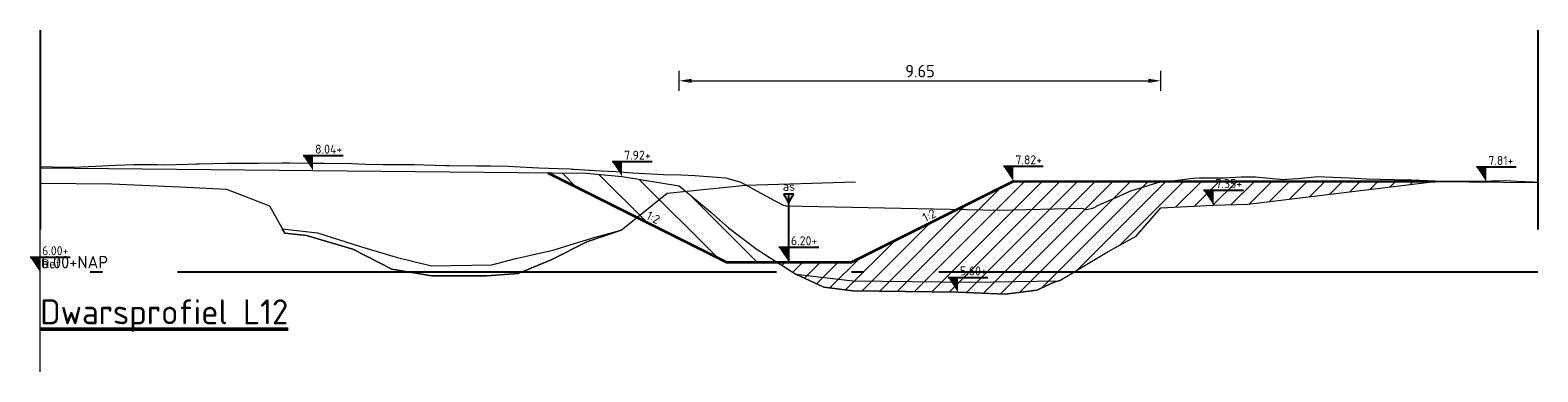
# Model space of a CAD drawing. Header units: metres. Extents: x 199581 to 207779, y 462378 to 466293.
# Tile 134 of 134: x 207748.85 to 207779.05, y 465995.59 to 466002.44. Entities that reach past the tile are written whole.
import ezdxf
from ezdxf.enums import TextEntityAlignment as Align

# ---------------------------------------------------------------- set-up
doc = ezdxf.new("R2010")
doc.units = ezdxf.units.M
for name, pattern in [('AL-NAP_LIJN', [15.25, 12, -1.5, 0.25, -1.5]), ('AM-AS-SO', [16, 10, -2, 2, -2]), ('XX-AFBREEK', [7, 4, -1, 1, -1])]:
    doc.linetypes.add(name, pattern=pattern)
doc.layers.get('0').update_dxf_attribs({"lineweight": 25})
for name, color, linetype, lineweight in [('B-WE-GR-MAAIVELD-G-GRIJS', 253, 'GW-MAAIVELD', 13), ('B-WE-GW-MAAIVELD-GD', 93, 'Continuous', 18), ('N-WE-AM-AS-SD', 10, 'Continuous', 25), ('N-WE-AM-AS_WATERGANG-G', 10, 'AM-AS-SO', 18), ('N-WE-GW-GROND_SLIB-GD', 40, 'Continuous', 18), ('N-WE-GW-MAAIVELD-GD', 90, 'GW-MAAIVELD', 35), ('N-WE-GW-ONTGRAVING-WERK-AD', 253, 'Continuous', 18), ('N-WE-GW-OPHOGING-WERK-AD', 82, 'Continuous', 18), ('X-XX-AL-AFBREEKLIJN-GD', 250, 'XX-AFBREEK', 25), ('X-XX-AL-M', 7, 'Continuous', 18), ('X-XX-AL-NAP-GD', 253, 'AL-NAP_LIJN', 25), ('X-XX-AL-PEILMAAT-BEST-SD', 251, 'Continuous', 25), ('X-XX-AL-PEILMAAT-SD', 7, 'Continuous', 25), ('X-XX-AL-T18', 10, 'Continuous', 18), ('X-XX-AL-T25', 7, 'Continuous', 25), ('X-XX-AL-T50', 7, 'Continuous', 50)]:
    doc.layers.add(name, color=color, linetype=linetype, lineweight=lineweight)
doc.layers.add('C3D-PROFILE', color=7, linetype='Continuous')
doc.styles.add('NLCS-ISO', font='NLCS-ISO.ttf')
doc.styles.add('NLCS-ISO-M100-T18', font='NLCS-ISO.ttf', dxfattribs={"height": 0.18})
doc.styles.add('NLCS-ISO-M100-T25', font='NLCS-ISO.ttf', dxfattribs={"height": 0.25})
doc.styles.add('NLCS-ISO-M50-T18', font='isocpeur.ttf', dxfattribs={"height": 0.09})
doc.styles.add('NLCS-ISO-M50-T50', font='NLCS-ISO.ttf', dxfattribs={"height": 0.25})
doc.linetypes.add('GW-MAAIVELD', pattern='A,12,[40,NLCS.SHX,S=1,R=0,X=0,Y=-0.5],12', length=24)
doc.dimstyles.new('NLCS-M100-T25-PIJL_L2_H1', dxfattribs={"dimscale": 0.1, "dimtxt": 2.5, "dimasz": 2.5, "dimexe": 2, "dimexo": 2, "dimgap": 0.7, "dimtad": 1, "dimzin": 0, "dimdsep": 46, "dimtxsty": 'NLCS-ISO-M100-T25', "dimcen": 0, "dimdle": 2, "dimclrd": 256, "dimclre": 256, "dimclrt": 256, "dimadec": 1, "dimazin": 0, "dimtfac": 1, "dimtdec": 3, "dimtofl": 0, "dimtmove": 0, "dimatfit": 3, "dimfxl": 2, "dimfxlon": 1, "dimtfillclr": 256, "dimtolj": 1, "dimtzin": 0, "dimlwd": -1, "dimlwe": -1, "dimarcsym": 0})

# ---------------------------------------------------------------- blocks, each defined once
blk = doc.blocks.new('SAL-PEILMAAT_INFRACAD_R01-SOD')
blk.add_line((-2, 3), (6, 3))
blk.add_solid([(-2, 3), (0, 3), (0, 0)])
at = {"style": 'NLCS-ISO'}
for tag, p in [('...', (0.4, 3.4)), ('REF', (0.4, 0.8))]:
    blk.add_attdef(tag, p, '', height=1.8, dxfattribs=at)
blk = doc.blocks.new('SAM-AS-D')
for p, q in [((0, 3), (-0.25, 3.433)), ((0.25, 3.433), (-0.25, 3.433)), ((0, 0), (0, 3.433)), ((0, 3), (0.25, 3.433))]:
    blk.add_line(p, q)
blk = doc.blocks.new('SAL-PEILMAAT_INFRACAD_H01-SOD')
blk.add_line((-2, 3), (6, 3))
blk.add_solid([(-2, 3), (0, 3), (0, 0)])
at = {"style": 'NLCS-ISO'}
blk.add_attdef('...', (0.4, 3.4), '', height=1.8, dxfattribs=at)
blk = doc.blocks.new('*D287')
at = {"layer": 'X-XX-AL-M', "transparency": 16777216}
for p, q in [((207761.853, 466001.228), (207761.853, 466001.628)), ((207762.103, 466001.428), (207771.25, 466001.428)), ((207771.5, 466001.228), (207771.5, 466001.628))]:
    blk.add_line(p, q, dxfattribs=at)
for points in [[(207762.103, 466001.469), (207762.103, 466001.386), (207761.853, 466001.428)], [(207771.25, 466001.469), (207771.25, 466001.386), (207771.5, 466001.428)]]:
    blk.add_solid(points, dxfattribs=at)
at = {"layer": 'X-XX-AL-M', "transparency": 16777216, "insert": (207766.676, 466001.623), "char_height": 0.25, "attachment_point": 5, "style": 'NLCS-ISO-M100-T25'}
blk.add_mtext('\\A1;9.65', dxfattribs=at)
blk = doc.blocks.new('*U72')
at = {"layer": 'B-WE-GW-MAAIVELD-GD', "color": 93, "linetype": 'Continuous', "lineweight": 18}
for p, q in [((204117.499, 464180.41), (204117.503, 464180.41)), ((204117.503, 464180.41), (204117.991, 464180.401)), ((204117.991, 464180.401), (204118.127, 464180.398)), ((204118.127, 464180.398), (204118.173, 464180.4)), ((204118.173, 464180.4), (204118.751, 464180.429)), ((204118.751, 464180.429), (204119.008, 464180.44)), ((204119.008, 464180.44), (204119.375, 464180.45)), ((204119.375, 464180.45), (204119.843, 464180.45)), ((204119.843, 464180.45), (204119.999, 464180.449)), ((204119.999, 464180.449), (204120.461, 464180.462)), ((204120.461, 464180.462), (204120.624, 464180.465)), ((204120.624, 464180.465), (204120.679, 464180.467)), ((204120.679, 464180.467), (204121.248, 464180.482)), ((204121.248, 464180.482), (204121.514, 464180.479)), ((204121.514, 464180.479), (204121.872, 464180.479)), ((204121.872, 464180.479), (204122.349, 464180.486)), ((204122.349, 464180.486), (204122.496, 464180.484)), ((204122.496, 464180.484), (204122.932, 464180.482)), ((204122.932, 464180.482), (204123.12, 464180.48)), ((204123.12, 464180.48), (204123.184, 464180.481)), ((204123.184, 464180.481), (204123.745, 464180.472)), ((204123.745, 464180.472), (204124.02, 464180.462)), ((204124.02, 464180.462), (204124.369, 464180.455)), ((204124.369, 464180.455), (204124.855, 464180.455)), ((204124.855, 464180.455), (204124.993, 464180.452)), ((204124.993, 464180.452), (204125.402, 464180.439)), ((204125.402, 464180.439), (204125.617, 464180.431)), ((204125.617, 464180.431), (204125.69, 464180.43)), ((204125.69, 464180.43), (204126.241, 464180.428)), ((204126.241, 464180.428), (204126.525, 464180.425)), ((204126.525, 464180.425), (204126.866, 464180.42)), ((204126.866, 464180.42), (204127.36, 464180.394)), ((204127.36, 464180.394), (204127.49, 464180.388)), ((204127.49, 464180.388), (204127.873, 464180.373)), ((204127.873, 464180.373), (204128.114, 464180.364)), ((204128.114, 464180.364), (204128.149, 464180.363)), ((204128.149, 464180.363), (204128.196, 464180.36)), ((204128.196, 464180.36), (204128.506, 464180.337)), ((204128.506, 464180.337), (204128.738, 464180.329)), ((204128.738, 464180.329), (204129.031, 464180.31)), ((204129.031, 464180.31), (204129.362, 464180.287)), ((204129.362, 464180.287), (204129.866, 464180.26)), ((204129.866, 464180.26), (204129.987, 464180.255)), ((204129.987, 464180.255), (204130.343, 464180.243)), ((204130.343, 464180.243), (204130.611, 464180.236)), ((204130.611, 464180.236), (204130.701, 464180.229)), ((204130.701, 464180.229), (204131.235, 464180.185)), ((204131.235, 464180.185), (204131.537, 464180.098)), ((204131.537, 464180.098), (204131.859, 464179.919)), ((204139.35, 464179.928), (204139.889, 464180.091)), ((204139.889, 464180.091), (204139.974, 464180.105)), ((204139.974, 464180.105), (204140.225, 464180.133)), ((204140.225, 464180.133), (204140.598, 464180.182)), ((204140.598, 464180.182), (204140.724, 464180.188)), ((204140.724, 464180.188), (204141.222, 464180.187)), ((204141.222, 464180.187), (204141.56, 464180.204)), ((204141.56, 464180.204), (204141.846, 464180.206)), ((204141.846, 464180.206), (204142.395, 464180.154)), ((204142.395, 464180.154), (204142.471, 464180.158)), ((204142.471, 464180.158), (204142.695, 464180.175)), ((204142.695, 464180.175), (204143.095, 464180.211)), ((204143.095, 464180.211), (204143.23, 464180.209)), ((204143.23, 464180.209), (204143.719, 464180.186)), ((204143.719, 464180.186), (204144.065, 464180.169)), ((204144.065, 464180.169), (204144.343, 464180.16)), ((204144.343, 464180.16), (204144.901, 464180.149)), ((204144.901, 464180.149), (204144.967, 464180.146)), ((204144.967, 464180.146), (204145.296, 464180.133)), ((204145.296, 464180.133), (204145.592, 464180.12)), ((204145.592, 464180.12), (204145.736, 464180.118)), ((204145.736, 464180.118), (204146.216, 464180.119)), ((204146.216, 464180.119), (204146.571, 464180.125)), ((204146.571, 464180.125), (204146.725, 464180.129)), ((204146.725, 464180.129), (204146.84, 464180.13)), ((204146.84, 464180.13), (204147.082, 464180.121)), ((204147.082, 464180.121), (204147.406, 464180.103)), ((204147.406, 464180.103), (204147.464, 464180.099)), ((204147.464, 464180.099), (204147.499, 464180.097)), ((204131.859, 464179.919), (204132.372, 464179.647)), ((204138.725, 464179.653), (204139.054, 464179.793)), ((204139.054, 464179.793), (204139.35, 464179.928)), ((204132.372, 464179.647), (204132.436, 464179.625)), ((204132.436, 464179.625), (204132.446, 464179.622)), ((204132.446, 464179.622), (204136.709, 464179.536)), ((204136.709, 464179.536), (204138.36, 464179.578)), ((204138.36, 464179.578), (204138.458, 464179.548)), ((204138.458, 464179.548), (204138.588, 464179.576)), ((204138.588, 464179.576), (204138.725, 464179.653))]:
    blk.add_line(p, q, dxfattribs=at)

msp = doc.modelspace()

# ---------------------------------------------------------------- hatches: boundary and pattern name
at = {"layer": 'N-WE-GW-ONTGRAVING-WERK-AD'}
h = msp.add_hatch(dxfattribs=at)
h.set_pattern_fill('AGW-WERK_ONTGRAVEN-SO', color=256, scale=0.1, pattern_type=2)
h.set_pattern_definition([(135, (350.8907, 0), (-0.3535533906, -0.3535533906), [])])
h.paths.add_polyline_path([(207760.709, 465999.507), (207759.986, 465999.574), (207759.218, 465999.582), (207762.801, 465997.79), (207763.811, 465997.79), (207763.411, 465998.045), (207762.841, 465998.482), (207762.485, 465998.794), (207761.853, 465999.321)])
at = {"layer": 'N-WE-GW-OPHOGING-WERK-AD'}
h = msp.add_hatch(dxfattribs=at)
h.set_pattern_fill('AGW-WERK_AANVULLEN-SO', color=256, scale=0.05, pattern_type=2)
h.set_pattern_definition([(45, (350.89071, 0), (-0.1767766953, 0.1767766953), [])])
h.paths.add_polyline_path([(207770.444, 465998.004), (207771.007, 465998.312), (207771.5, 465998.883), (207772.555, 465998.936), (207773.245, 465998.953), (207776.988, 465999.41), (207768.546, 465999.413), (207765.301, 465997.79), (207763.811, 465997.79), (207764.187, 465997.55), (207764.747, 465997.288), (207765.331, 465997.218), (207767.437, 465997.186), (207768.379, 465997.152), (207769.013, 465997.226), (207769.659, 465997.533)])

# ---------------------------------------------------------------- linework, layer by layer
at = {"layer": 'B-WE-GR-MAAIVELD-G-GRIJS', "flags": 128}
msp.add_lwpolyline([(207749.051, 465999.68), (207759.986, 465999.574), (207760.709, 465999.507), (207761.853, 465999.321), (207762.485, 465998.794), (207762.841, 465998.482), (207763.411, 465998.045), (207764.187, 465997.55), (207764.747, 465997.288), (207765.331, 465997.218), (207767.437, 465997.186), (207768.379, 465997.152), (207769.013, 465997.226), (207769.35, 465997.386), (207769.478, 465997.424), (207770.444, 465998.004), (207771.007, 465998.312), (207771.5, 465998.883), (207772.555, 465998.936), (207773.245, 465998.953), (207776.988, 465999.41), (207779.051, 465999.39)], dxfattribs=at)
at = {"layer": 'N-WE-AM-AS_WATERGANG-G'}
msp.add_lwpolyline([(207749.051, 465995.59), (207749.051, 465999.378), (207750.489, 465999.364), (207751.847, 465999.302), (207752.783, 465999.257), (207753.648, 465998.92), (207753.952, 465998.371), (207754.39, 465998.328), (207755.313, 465998.049), (207756.093, 465997.651), (207756.897, 465997.518), (207757.994, 465997.514), (207758.626, 465997.564), (207759.286, 465997.835), (207759.999, 465998.196), (207760.688, 465998.431), (207761.608, 465999.177), (207763.188, 465999.336), (207765.386, 465999.4)], dxfattribs=at)
at = {"layer": 'N-WE-GW-GROND_SLIB-GD'}
msp.add_lwpolyline([(207754.608, 465998.376), (207755.467, 465998.102), (207756.186, 465997.889), (207756.888, 465997.717), (207758.099, 465997.735), (207758.583, 465997.861), (207759.321, 465998.028), (207760.172, 465998.289), (207760.688, 465998.431), (207759.999, 465998.196), (207759.286, 465997.835), (207758.626, 465997.564), (207757.994, 465997.514), (207756.897, 465997.518), (207756.093, 465997.651), (207755.313, 465998.049), (207754.39, 465998.328), (207753.952, 465998.371), (207753.902, 465998.46)], close=True, dxfattribs=at)
at = {"layer": 'N-WE-GW-GROND_SLIB-GD', "flags": 128}
msp.add_lwpolyline([(207764.187, 465997.55), (207765.331, 465997.418), (207767.706, 465997.389), (207769.458, 465997.418), (207769.35, 465997.386), (207769.013, 465997.226), (207768.379, 465997.152), (207767.437, 465997.186), (207765.331, 465997.218), (207764.747, 465997.288)], close=True, dxfattribs=at)
at = {"layer": 'N-WE-GW-MAAIVELD-GD', "flags": 128}
msp.add_lwpolyline([(207759.218, 465999.582), (207762.801, 465997.79), (207765.301, 465997.79), (207768.546, 465999.413), (207776.988, 465999.41)], dxfattribs=at)
at = {"layer": 'X-XX-AL-AFBREEKLIJN-GD', "flags": 128}
for points in [[(207749.051, 466002.444), (207749.051, 465998.444)], [(207779.051, 466002.444), (207779.051, 465998.444)]]:
    msp.add_lwpolyline(points, dxfattribs=at)
at = {"layer": 'X-XX-AL-NAP-GD', "flags": 128}
msp.add_lwpolyline([(207779.051, 465997.59), (207749.051, 465997.59)], dxfattribs=at)

# ---------------------------------------------------------------- block references
at = {"layer": 'C3D-PROFILE', "color": 7, "linetype": 'Continuous', "lineweight": -3}
msp.add_blockref('*U72', (3631.552, 1819.296), dxfattribs=at)
at = {"layer": 'N-WE-AM-AS-SD', "xscale": -0.4, "yscale": 0.4, "zscale": 2}
msp.add_blockref('SAM-AS-D', (207764.051, 465997.79), dxfattribs=at)
at = {"layer": 'X-XX-AL-PEILMAAT-BEST-SD', "xscale": 0.1, "yscale": 0.1, "zscale": 0.1}
for p, values in [((207754.519, 465999.627), {'...': '8.04+'}), ((207760.709, 465999.507), {'...': '7.92+'}), ((207778.02, 465999.4), {'...': '7.81+'}), ((207772.555, 465998.936), {'...': '7.35+'}), ((207767.437, 465997.186), {'...': '5.60+'})]:
    msp.add_blockref('SAL-PEILMAAT_INFRACAD_H01-SOD', p, dxfattribs=at).add_auto_attribs(values)
at = {"layer": 'X-XX-AL-PEILMAAT-SD', "xscale": 0.1, "yscale": 0.1, "zscale": 0.1}
for name, p, values in [('SAL-PEILMAAT_INFRACAD_H01-SOD', (207768.546, 465999.413), {'...': '7.82+'}), ('SAL-PEILMAAT_INFRACAD_R01-SOD', (207749.051, 465997.59), {'...': '6.00+', 'REF': 'Ref'}), ('SAL-PEILMAAT_INFRACAD_H01-SOD', (207764.051, 465997.79), {'...': '6.20+'})]:
    msp.add_blockref(name, p, dxfattribs=at).add_auto_attribs(values)

# ---------------------------------------------------------------- texts
at = {"layer": 'X-XX-AL-T18', "style": 'NLCS-ISO-M50-T18'}
msp.add_text('as', height=0.18, dxfattribs=at).set_placement((207764.051, 465999.167), align=Align.BOTTOM_CENTER)
at = {"layer": 'X-XX-AL-T18', "style": 'NLCS-ISO-M100-T18'}
for rotation, p in [(333.4349, (207761.268, 465998.557)), (26.5651, (207766.924, 465998.601))]:
    msp.add_text('1:2', height=0.18, rotation=rotation, dxfattribs=at).set_placement(p, align=Align.BOTTOM_CENTER)
at = {"layer": 'X-XX-AL-T25', "insert": (207749.065, 465997.916), "char_height": 0.25, "attachment_point": 1, "style": 'NLCS-ISO-M100-T25'}
msp.add_mtext_dynamic_manual_height_columns('6.00+NAP', width=2.46829, gutter_width=1.25, heights=[0], dxfattribs=at)
at = {"layer": 'X-XX-AL-T50', "insert": (207749.051, 465997.045), "char_height": 0.5, "attachment_point": 1, "style": 'NLCS-ISO-M50-T50'}
msp.add_mtext_dynamic_manual_height_columns('{\\LDwarsprofiel L12}', width=18.27556, gutter_width=2.5, heights=[0], dxfattribs=at)

# ---------------------------------------------------------------- dimensions: what is measured, and where the dimension line sits
at = {"layer": 'X-XX-AL-M'}
dim = msp.add_linear_dim(base=(207771.5, 466001.428), p1=(207761.853, 465999.321), p2=(207771.5, 465998.883), dimstyle='NLCS-M100-T25-PIJL_L2_H1', dxfattribs=at)
dim.commit()
dim.dimension.update_dxf_attribs({"geometry": '*D287', "text_midpoint": (207766.676, 466001.623)})

doc.saveas('drawing.dxf')
